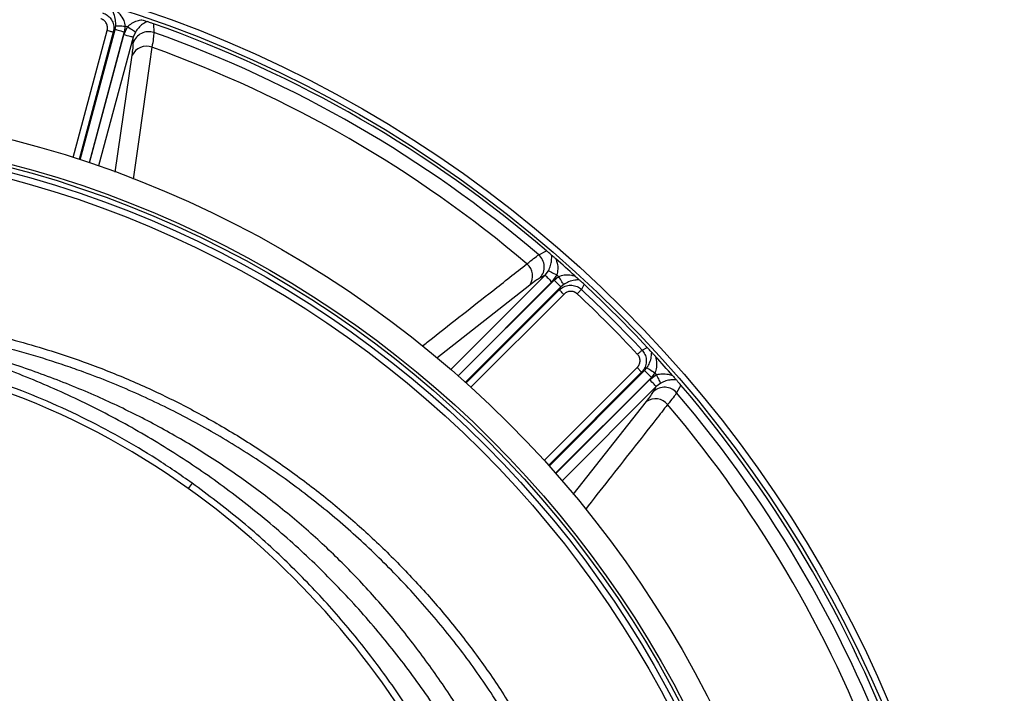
# Model space of a CAD drawing. Header units: millimetres. Extents: x 1979 to 3209, y 1686 to 2916.
# Tile 12 of 14: x 2680 to 2987, y 2455 to 2665. Entities that reach past the tile are written whole.
import ezdxf

# ---------------------------------------------------------------- set-up
doc = ezdxf.new("R2010")
doc.units = ezdxf.units.MM

msp = doc.modelspace()

# ---------------------------------------------------------------- linework, layer by layer
at = {"color": 7, "linetype": 'Continuous', "lineweight": 25}
for p, q in [((2709.47, 2662.15), (2709.67, 2663.31)), ((2712.22, 2660.47), (2713.31, 2662.93)), ((2712.64, 2663.15), (2712.35, 2661.38)), ((2721.49, 2663.89), (2721.56, 2661.17)), ((2709.47, 2662.15), (2708.92, 2661.27)), ((2715.79, 2661.32), (2715.1, 2659.7)), ((2715.14, 2657.94), (2715.1, 2659.7)), ((2841.62, 2591.86), (2844.01, 2593.16)), ((2843.57, 2585.53), (2844.63, 2586.93)), ((2843.57, 2585.53), (2842.03, 2584.68)), ((2847.27, 2585.59), (2845.68, 2583.42)), ((2846.4, 2583.99), (2847.8, 2585.12)), ((2855.74, 2582.68), (2854.9, 2581.1)), ((2848.02, 2580.96), (2848.51, 2581.88)), ((2849.41, 2582.63), (2848.51, 2581.88)), ((2873.85, 2562.15), (2875.43, 2563)), ((2873.7, 2555.28), (2872.29, 2556.69)), ((2874.62, 2555.77), (2873.7, 2555.28)), ((2874.62, 2555.77), (2875.37, 2556.67)), ((2877.86, 2555.05), (2876.73, 2553.66)), ((2876.16, 2552.94), (2878.34, 2554.52)), ((2877.43, 2549.28), (2878.28, 2550.83)), ((2879.67, 2551.89), (2878.28, 2550.83)), ((2885.9, 2551.26), (2884.6, 2548.88)), ((2733.5, 2520.7), (2732.31, 2519.04))]:
    msp.add_line(p, q, dxfattribs=at)
at = {"color": 1, "linetype": 'Continuous', "lineweight": 25}
for p, q in [((2696.39, 2622.22), (2707, 2661.78)), ((2708.92, 2661.27), (2698.29, 2621.61)), ((2698.58, 2621.52), (2709.47, 2662.15)), ((2712.35, 2661.38), (2701.42, 2620.57)), ((2701.52, 2620.54), (2712.22, 2660.47)), ((2715.1, 2659.7), (2704.35, 2619.57)), ((2709.52, 2617.59), (2714.8, 2654.07)), ((2814.19, 2556.15), (2843.57, 2585.53)), ((2845.68, 2583.42), (2816.45, 2554.18)), ((2816.53, 2554.11), (2846.4, 2583.99)), ((2838.85, 2582.45), (2809.86, 2559.61)), ((2848.51, 2581.88), (2818.76, 2552.13)), ((2818.99, 2551.92), (2848.02, 2580.96)), ((2849.43, 2579.55), (2820.47, 2550.59)), ((2843.33, 2527.72), (2872.29, 2556.69)), ((2873.7, 2555.28), (2844.67, 2526.24)), ((2844.87, 2526.02), (2874.62, 2555.77)), ((2876.73, 2553.66), (2846.86, 2523.78)), ((2846.93, 2523.7), (2876.16, 2552.94)), ((2878.28, 2550.83), (2848.9, 2521.45)), ((2852.36, 2517.12), (2875.19, 2546.1))]:
    msp.add_line(p, q, dxfattribs=at)
at = {"color": 7, "linetype": 'Continuous', "lineweight": 25, "flags": 128}
for points in [[(2709.67, 2663.31), (2709.79, 2663.3), (2710.01, 2663.29), (2710.31, 2663.27), (2710.68, 2663.26), (2711.11, 2663.23), (2711.59, 2663.21), (2712.1, 2663.18), (2712.64, 2663.15)], [(2715.79, 2661.32), (2715.67, 2661.39), (2715.49, 2661.51), (2715.24, 2661.68), (2714.93, 2661.88), (2714.57, 2662.11), (2714.17, 2662.37), (2713.75, 2662.65), (2713.31, 2662.93)], [(2708.92, 2661.27), (2708.86, 2661.29), (2708.73, 2661.32), (2708.54, 2661.37), (2708.3, 2661.43), (2708.02, 2661.51), (2707.7, 2661.6), (2707.35, 2661.69), (2707, 2661.78)], [(2709.47, 2662.15), (2709.56, 2662.13), (2709.76, 2662.08), (2710.04, 2662), (2710.4, 2661.9), (2710.82, 2661.79), (2711.3, 2661.66), (2711.82, 2661.52), (2712.35, 2661.38)], [(2715.1, 2659.7), (2715.01, 2659.73), (2714.82, 2659.78), (2714.54, 2659.85), (2714.18, 2659.95), (2713.75, 2660.06), (2713.27, 2660.19), (2712.75, 2660.33), (2712.22, 2660.47)], [(2844.63, 2586.93), (2844.75, 2586.87), (2844.95, 2586.77), (2845.22, 2586.63), (2845.55, 2586.47), (2845.93, 2586.27), (2846.35, 2586.06), (2846.8, 2585.83), (2847.27, 2585.59)], [(2843.57, 2585.53), (2843.64, 2585.46), (2843.78, 2585.32), (2843.99, 2585.11), (2844.25, 2584.85), (2844.56, 2584.54), (2844.92, 2584.19), (2845.29, 2583.81), (2845.68, 2583.42)], [(2848.51, 2581.88), (2848.44, 2581.95), (2848.3, 2582.09), (2848.1, 2582.29), (2847.83, 2582.56), (2847.52, 2582.87), (2847.17, 2583.22), (2846.79, 2583.6), (2846.4, 2583.99)], [(2849.41, 2582.63), (2849.34, 2582.73), (2849.23, 2582.91), (2849.07, 2583.16), (2848.86, 2583.47), (2848.63, 2583.84), (2848.37, 2584.24), (2848.09, 2584.67), (2847.8, 2585.12)], [(2849.43, 2579.55), (2849.17, 2579.81), (2848.92, 2580.06), (2848.68, 2580.3), (2848.48, 2580.5), (2848.3, 2580.68), (2848.16, 2580.82), (2848.07, 2580.91), (2848.02, 2580.96)], [(2854.9, 2581.1), (2854.82, 2581.02), (2854.71, 2580.9), (2854.57, 2580.75), (2854.41, 2580.57), (2854.22, 2580.38), (2854.02, 2580.16), (2853.81, 2579.93), (2853.59, 2579.7)], [(2873.85, 2562.15), (2873.76, 2562.08), (2873.64, 2561.97), (2873.5, 2561.83), (2873.32, 2561.66), (2873.12, 2561.48), (2872.9, 2561.28), (2872.68, 2561.06), (2872.44, 2560.85)], [(2874.62, 2555.77), (2874.69, 2555.7), (2874.83, 2555.56), (2875.04, 2555.35), (2875.3, 2555.09), (2875.61, 2554.78), (2875.97, 2554.42), (2876.34, 2554.05), (2876.73, 2553.66)], [(2875.37, 2556.67), (2875.48, 2556.6), (2875.66, 2556.48), (2875.91, 2556.32), (2876.22, 2556.12), (2876.58, 2555.88), (2876.99, 2555.62), (2877.42, 2555.34), (2877.86, 2555.05)], [(2878.28, 2550.83), (2878.21, 2550.9), (2878.06, 2551.04), (2877.86, 2551.24), (2877.6, 2551.51), (2877.28, 2551.82), (2876.93, 2552.17), (2876.55, 2552.55), (2876.16, 2552.94)], [(2879.67, 2551.89), (2879.61, 2552.01), (2879.51, 2552.2), (2879.38, 2552.47), (2879.21, 2552.8), (2879.02, 2553.18), (2878.8, 2553.61), (2878.57, 2554.06), (2878.34, 2554.52)]]:
    msp.add_lwpolyline(points, dxfattribs=at)
at = {"color": 7, "linetype": 'Continuous', "lineweight": 25}
for radius in [615, 595, 593.6, 590.07, 579, 576, 388, 386, 337.5, 330, 329, 327.5, 325.5]:
    msp.add_circle((2593.53, 2300.78), radius, dxfattribs=at)
for centre, radius, start, end in [((2593.53, 2300.78), 381.45, 71.6979, 71.8048), ((2593.53, 2300.78), 385, 49.4128, 70.5872), ((2719.95, 2656.39), 5.05, 71.372, 162.0938), ((2593.53, 2300.78), 382.46, 49.5579, 70.4421), ((2719.27, 2651.94), 4.95, 69.871, 154.5113), ((2593.53, 2300.78), 377.94, 49.7071, 70.2929), ((2834.76, 2585.25), 4.95, 325.4882, 50.1293), ((2838.28, 2588.07), 5.05, 317.9063, 48.6282), ((2593.53, 2300.78), 385, 47.6481, 48.8321), ((2593.53, 2300.78), 381.45, 48.1952, 48.3021), ((2593.53, 2300.78), 385, 42.9279, 47.0721), ((2593.53, 2300.78), 381.35, 42.9968, 47.0032), ((2593.53, 2300.78), 383.27, 42.9968, 47.0032), ((2593.53, 2325.69), 238, 54.3289, 86.455), ((2593.53, 2300.78), 385, 41.1679, 42.3519), ((2593.53, 2300.78), 381.45, 41.6979, 41.8048), ((2880.81, 2545.54), 5.05, 41.3718, 132.094), ((2593.53, 2300.78), 382.46, 19.5579, 40.4421), ((2593.53, 2300.78), 385, 19.4128, 40.5872), ((2878, 2542.02), 4.95, 39.8707, 124.5118), ((2593.53, 2300.78), 377.94, 19.7071, 40.2929), ((2578.95, 2305.38), 263, 29.3111, 54.3289)]:
    msp.add_arc(centre, radius, start, end, dxfattribs=at)
for points, knots in [([(2705.6, 2667.3), (2706.1, 2667.09), (2707.1, 2666.66), (2708.24, 2665.47), (2708.95, 2664), (2709.16, 2662.53), (2708.99, 2661.63), (2708.92, 2661.27)], [0, 0, 0, 0, 0.212747, 0.425181, 0.637261, 0.853835, 1, 1, 1, 1]), ([(2709.67, 2663.31), (2709.67, 2663.9), (2709.66, 2665.27), (2709.19, 2666.9), (2708.74, 2667.8), (2708.55, 2668.2)], [0, 0, 0, 0, 0.294661, 0.686441, 1, 1, 1, 1]), ([(2710.25, 2667.66), (2710.49, 2667.4), (2711.22, 2666.6), (2712.2, 2665.15), (2712.51, 2663.75), (2712.64, 2663.15)], [0, 0, 0, 0, 0.215041, 0.662835, 1, 1, 1, 1]), ([(2707, 2661.78), (2707.01, 2661.84), (2707.04, 2661.95), (2707.07, 2662.11), (2707.09, 2662.27), (2707.1, 2662.44), (2707.11, 2662.6), (2707.1, 2662.76), (2707.08, 2663.07), (2707, 2663.5), (2706.78, 2664.03), (2706.47, 2664.52), (2706.13, 2664.86), (2705.82, 2665.09), (2705.58, 2665.24), (2705.32, 2665.37), (2705.13, 2665.43), (2705.04, 2665.46)], [0, 0, 0, 0, 0.036267, 0.072224, 0.107969, 0.143596, 0.179203, 0.21489, 0.250752, 0.376042, 0.500305, 0.625425, 0.749885, 0.812686, 0.874882, 0.937108, 1, 1, 1, 1]), ([(2713.31, 2662.93), (2713.76, 2663.34), (2714.7, 2664.19), (2716.3, 2664.84), (2717.34, 2665.07), (2717.8, 2665.17)], [0, 0, 0, 0, 0.3401675, 0.7064677, 1, 1, 1, 1]), ([(2719.46, 2664.6), (2718.99, 2664.35), (2718.14, 2663.87), (2716.85, 2662.79), (2716.13, 2661.8), (2715.79, 2661.32)], [0, 0, 0, 0, 0.3793494, 0.7012836, 1, 1, 1, 1]), ([(2717.8, 2665.17), (2718.06, 2665.09), (2718.5, 2664.93), (2719.09, 2664.73), (2719.34, 2664.64), (2719.46, 2664.6)], [0, 0, 0, 0, 0.411338, 0.728095, 1, 1, 1, 1]), ([(2721.49, 2663.89), (2721.29, 2663.96), (2720.83, 2664.13), (2720.12, 2664.37), (2719.7, 2664.52), (2719.46, 2664.6)], [0, 0, 0, 0, 0.233867, 0.54825, 1, 1, 1, 1]), ([(2721.56, 2661.17), (2721.52, 2660.61), (2721.45, 2659.46), (2721.13, 2657.55), (2720.97, 2656.59)], [0, 0, 0, 0, 0.492648, 1, 1, 1, 1]), ([(2714.8, 2654.07), (2714.9, 2654.86), (2715.12, 2656.47), (2715.13, 2657.45), (2715.14, 2657.94)], [0, 0, 0, 0, 0.492682, 1, 1, 1, 1]), ([(2845.64, 2591.75), (2845.52, 2591.86), (2845.26, 2592.08), (2844.82, 2592.46), (2844.38, 2592.84), (2844.11, 2593.07), (2844.01, 2593.16)], [0, 0, 0, 0, 0.289371, 0.597332, 0.852862, 1, 1, 1, 1]), ([(2837.94, 2589.05), (2838.68, 2589.66), (2840.17, 2590.89), (2841.13, 2591.53), (2841.62, 2591.86)], [0, 0, 0, 0, 0.492659, 1, 1, 1, 1]), ([(2844.63, 2586.93), (2844.87, 2587.47), (2845.37, 2588.58), (2845.67, 2590.24), (2845.65, 2591.22), (2845.64, 2591.75)], [0, 0, 0, 0, 0.298716, 0.6206543, 1, 1, 1, 1]), ([(2845.64, 2591.75), (2845.73, 2591.67), (2845.91, 2591.52), (2846.37, 2591.12), (2846.73, 2590.8), (2846.96, 2590.6)], [0, 0, 0, 0, 0.266223, 0.531199, 1, 1, 1, 1]), ([(2846.96, 2590.6), (2847.1, 2590.15), (2847.43, 2589.14), (2847.66, 2587.43), (2847.39, 2586.19), (2847.27, 2585.59)], [0, 0, 0, 0, 0.293532, 0.659829, 1, 1, 1, 1]), ([(2842.03, 2584.68), (2841.62, 2584.44), (2840.78, 2583.94), (2839.5, 2582.95), (2838.85, 2582.45)], [0, 0, 0, 0, 0.492667, 1, 1, 1, 1]), ([(2847.8, 2585.12), (2848.38, 2585.31), (2849.74, 2585.74), (2851.49, 2585.62), (2852.55, 2585.38), (2852.89, 2585.3)], [0, 0, 0, 0, 0.337164, 0.78496, 1, 1, 1, 1]), ([(2854.21, 2584.1), (2853.77, 2584.07), (2852.76, 2584.01), (2851.12, 2583.6), (2849.92, 2582.92), (2849.41, 2582.63)], [0, 0, 0, 0, 0.3135579, 0.705338, 1, 1, 1, 1]), ([(2852.89, 2585.3), (2853.1, 2585.12), (2853.45, 2584.8), (2853.92, 2584.37), (2854.12, 2584.18), (2854.21, 2584.1)], [0, 0, 0, 0, 0.412169, 0.721433, 1, 1, 1, 1]), ([(2855.74, 2582.68), (2855.59, 2582.82), (2855.25, 2583.14), (2854.71, 2583.64), (2854.4, 2583.93), (2854.21, 2584.1)], [0, 0, 0, 0, 0.231759, 0.535699, 1, 1, 1, 1]), ([(2848.02, 2580.96), (2848.47, 2581.32), (2849.38, 2582.05), (2851.1, 2582.48), (2852.81, 2582.34), (2854.1, 2581.77), (2854.71, 2581.26), (2854.9, 2581.1)], [0, 0, 0, 0, 0.228248, 0.458808, 0.684008, 0.901084, 1, 1, 1, 1]), ([(2853.59, 2579.7), (2853.55, 2579.73), (2853.47, 2579.81), (2853.34, 2579.91), (2853.2, 2580), (2853.06, 2580.09), (2852.92, 2580.17), (2852.77, 2580.24), (2852.49, 2580.35), (2852.06, 2580.46), (2851.48, 2580.49), (2850.91, 2580.41), (2850.46, 2580.25), (2850.11, 2580.08), (2849.87, 2579.92), (2849.64, 2579.75), (2849.5, 2579.62), (2849.43, 2579.55)], [0, 0, 0, 0, 0.036141, 0.071976, 0.107622, 0.143198, 0.178824, 0.214619, 0.250701, 0.375166, 0.500292, 0.62459, 0.749917, 0.812387, 0.874546, 0.936912, 1, 1, 1, 1]), ([(2822.47, 2440.45), (2821.33, 2442.49), (2817.62, 2449.08), (2810.53, 2459.76), (2801.26, 2472.43), (2791.19, 2484.51), (2780.51, 2495.86), (2769.18, 2506.43), (2757.26, 2516.22), (2744.71, 2525.3), (2731.6, 2533.62), (2718.02, 2541.13), (2703.63, 2547.97), (2688.47, 2554.12), (2672.58, 2559.6), (2656.37, 2564.18), (2639.92, 2567.81), (2628.14, 2569.69), (2621.88, 2570.44), (2621.18, 2570.53)], [0, 0, 0, 0, 0.028623, 0.092527, 0.156406, 0.22016, 0.28371, 0.345658, 0.407843, 0.470155, 0.532473, 0.594671, 0.656629, 0.723531, 0.790613, 0.857737, 0.92478, 0.991649, 1, 1, 1, 1]), ([(2660.55, 2569.28), (2663.95, 2568.58), (2670.74, 2567.18), (2680.84, 2564.57), (2690.85, 2561.58), (2702.04, 2557.73), (2714.32, 2552.86), (2727.55, 2546.73), (2740.54, 2539.82), (2753.25, 2532.12), (2765.61, 2523.62), (2777.36, 2514.52), (2788.46, 2504.86), (2798.92, 2494.71), (2808.89, 2483.88), (2818.31, 2472.4), (2827.21, 2460.31), (2832.54, 2451.85), (2835.2, 2447.62)], [0, 0, 0, 0, 0.0474785, 0.0949566, 0.1427324, 0.1905081, 0.2569834, 0.3235098, 0.3899848, 0.4583915, 0.5268539, 0.5952606, 0.6617335, 0.7282578, 0.7947309, 0.8631353, 0.9315954, 1, 1, 1, 1]), ([(2733.5, 2520.7), (2729.85, 2523.23), (2722.54, 2528.29), (2711.06, 2535.1), (2699.14, 2541.36), (2686.76, 2546.99), (2673.96, 2551.95), (2661.04, 2556.13), (2648.06, 2559.55), (2635, 2562.21), (2621.76, 2564.19), (2612.83, 2564.91), (2608.37, 2565.27)], [0, 0, 0, 0, 0.099063, 0.198201, 0.297264, 0.399204, 0.501226, 0.603166, 0.701766, 0.800366, 0.900181, 1, 1, 1, 1]), ([(2816.97, 2438.17), (2814.95, 2441.59), (2809.82, 2450.31), (2800.33, 2463.6), (2788.69, 2478.04), (2776.03, 2491.65), (2762.45, 2504.42), (2748.01, 2516.27), (2732.78, 2527.15), (2716.81, 2537.01), (2700.2, 2545.81), (2683, 2553.48), (2665.33, 2560.1), (2653.21, 2563.52), (2647.15, 2565.23)], [0, 0, 0, 0, 0.055365, 0.14124, 0.227117, 0.312992, 0.398869, 0.484744, 0.570621, 0.656496, 0.742373, 0.828248, 0.914123, 1, 1, 1, 1]), ([(2832.64, 2446.07), (2829.52, 2451), (2823.25, 2460.86), (2812.61, 2474.82), (2801.11, 2488.11), (2788.75, 2500.58), (2775.6, 2512.16), (2761.68, 2522.81), (2747.06, 2532.52), (2731.8, 2541.23), (2716.01, 2548.91), (2703.32, 2554.05), (2692.16, 2557.98), (2682.6, 2560.97), (2671.23, 2564), (2663.64, 2565.58), (2659.98, 2566.34)], [0, 0, 0, 0, 0.080763, 0.161801, 0.242933, 0.32397, 0.404731, 0.485494, 0.566533, 0.647666, 0.728705, 0.809469, 0.837176, 0.892662, 0.948147, 1, 1, 1, 1]), ([(2873.85, 2562.15), (2874.17, 2561.72), (2874.83, 2560.86), (2875.21, 2559.25), (2875.1, 2557.62), (2874.54, 2556.25), (2873.94, 2555.56), (2873.7, 2555.28)], [0, 0, 0, 0, 0.212748, 0.425184, 0.637263, 0.853837, 1, 1, 1, 1]), ([(2875.37, 2556.67), (2875.67, 2557.18), (2876.35, 2558.37), (2876.75, 2560.02), (2876.82, 2561.02), (2876.84, 2561.47)], [0, 0, 0, 0, 0.29466, 0.686442, 1, 1, 1, 1]), ([(2876.84, 2561.47), (2876.76, 2561.56), (2876.55, 2561.78), (2876.19, 2562.17), (2875.79, 2562.6), (2875.53, 2562.89), (2875.43, 2563)], [0, 0, 0, 0, 0.247062, 0.560264, 0.827295, 1, 1, 1, 1]), ([(2876.84, 2561.47), (2876.92, 2561.38), (2877.08, 2561.21), (2877.5, 2560.75), (2877.83, 2560.39), (2878.05, 2560.15)], [0, 0, 0, 0, 0.256505, 0.511812, 1, 1, 1, 1]), ([(2872.29, 2556.69), (2872.33, 2556.73), (2872.41, 2556.8), (2872.52, 2556.93), (2872.62, 2557.06), (2872.71, 2557.2), (2872.8, 2557.34), (2872.88, 2557.48), (2873.01, 2557.75), (2873.15, 2558.17), (2873.23, 2558.74), (2873.2, 2559.32), (2873.08, 2559.78), (2872.93, 2560.14), (2872.8, 2560.39), (2872.63, 2560.63), (2872.51, 2560.77), (2872.44, 2560.85)], [0, 0, 0, 0, 0.036267, 0.072224, 0.107969, 0.143596, 0.179203, 0.21489, 0.250752, 0.376042, 0.500305, 0.625425, 0.749885, 0.812686, 0.874882, 0.937108, 1, 1, 1, 1]), ([(2878.05, 2560.15), (2878.13, 2559.8), (2878.36, 2558.74), (2878.49, 2556.99), (2878.05, 2555.63), (2877.86, 2555.05)], [0, 0, 0, 0, 0.21504, 0.662833, 1, 1, 1, 1]), ([(2878.34, 2554.52), (2878.93, 2554.65), (2880.17, 2554.92), (2881.88, 2554.68), (2882.9, 2554.36), (2883.35, 2554.21)], [0, 0, 0, 0, 0.340165, 0.706468, 1, 1, 1, 1]), ([(2884.5, 2552.89), (2883.97, 2552.9), (2882.99, 2552.92), (2881.33, 2552.63), (2880.21, 2552.13), (2879.67, 2551.89)], [0, 0, 0, 0, 0.3793496, 0.7012881, 1, 1, 1, 1]), ([(2883.35, 2554.21), (2883.52, 2554.01), (2883.83, 2553.66), (2884.24, 2553.19), (2884.42, 2552.99), (2884.5, 2552.89)], [0, 0, 0, 0, 0.411336, 0.728099, 1, 1, 1, 1]), ([(2885.9, 2551.26), (2885.77, 2551.42), (2885.45, 2551.79), (2884.95, 2552.37), (2884.67, 2552.7), (2884.5, 2552.89)], [0, 0, 0, 0, 0.233867, 0.548249, 1, 1, 1, 1]), ([(2875.19, 2546.1), (2875.68, 2546.73), (2876.67, 2548.02), (2877.17, 2548.86), (2877.43, 2549.28)], [0, 0, 0, 0, 0.492682, 1, 1, 1, 1]), ([(2884.6, 2548.88), (2884.29, 2548.4), (2883.65, 2547.44), (2882.42, 2545.95), (2881.8, 2545.19)], [0, 0, 0, 0, 0.492648, 1, 1, 1, 1]), ([(2810.09, 2434.97), (2809.03, 2436.94), (2805.11, 2444.17), (2797.26, 2456.02), (2786.61, 2470.46), (2774.98, 2484.11), (2762.26, 2497.12), (2748.52, 2509.46), (2738.51, 2516.95), (2733.5, 2520.7)], [0, 0, 0, 0, 0.057973, 0.212702, 0.367609, 0.522336, 0.676537, 0.838269, 1, 1, 1, 1])]:
    msp.add_open_spline(points, degree=3, knots=knots, dxfattribs=at)
at = {"color": 1, "linetype": 'Continuous', "lineweight": 25}
for points, knots in [([(2720.97, 2656.59), (2720.69, 2654.62), (2719.29, 2644.79), (2717.34, 2631.08), (2715.66, 2619.31), (2715.11, 2615.43)], [0, 0, 0, 0, 0.143549, 0.717745, 1, 1, 1, 1]), ([(2805.25, 2563.42), (2806.32, 2564.26), (2813.66, 2570.01), (2824.56, 2578.56), (2834.38, 2586.26), (2837.94, 2589.05)], [0, 0, 0, 0, 0.09793, 0.672475, 1, 1, 1, 1]), ([(2881.8, 2545.19), (2880.57, 2543.63), (2874.45, 2535.82), (2865.9, 2524.92), (2858.57, 2515.57), (2856.16, 2512.49)], [0, 0, 0, 0, 0.14359, 0.717953, 1, 1, 1, 1])]:
    msp.add_open_spline(points, degree=3, knots=knots, dxfattribs=at)

doc.saveas('drawing.dxf')
